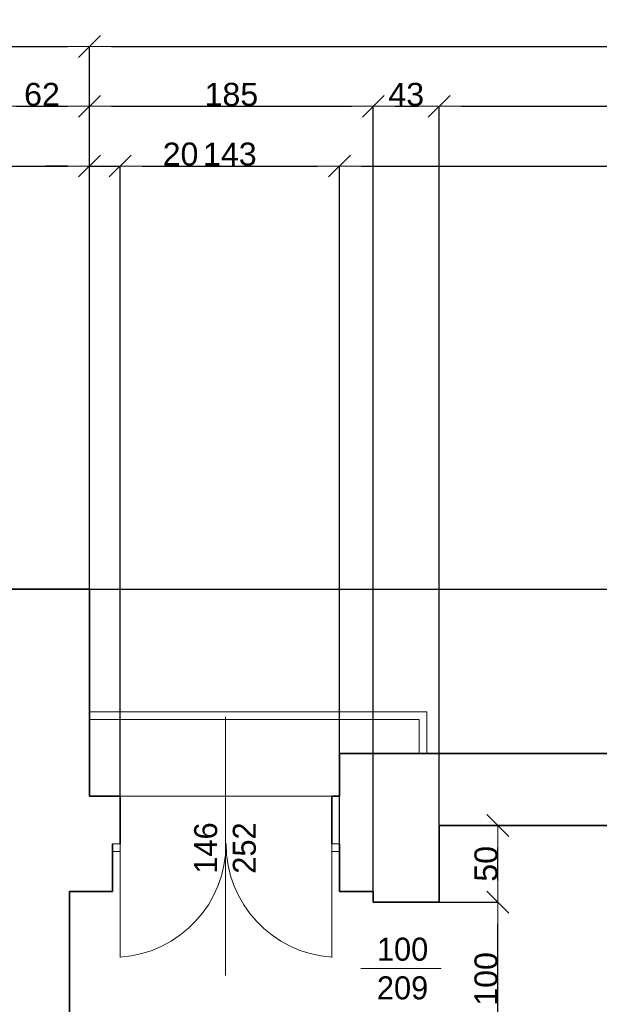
# Model space of a CAD drawing. Header units: metres. Extents: x 7506757 to 756746378, y 5735207 to 582114514.
# Tile 81 of 256: x 7549828 to 7553607, y 5869074 to 5875489. Entities that reach past the tile are written whole.
import ezdxf

# ---------------------------------------------------------------- set-up
doc = ezdxf.new("R2010")
doc.units = ezdxf.units.M
doc.header["$MEASUREMENT"] = 0
doc.header["$PDMODE"] = 2
doc.layers.get('0').update_dxf_attribs({"color": 250, "linetype": 'CONTINUOUS', "lineweight": 100, "plot": 0})
doc.layers.get('Defpoints').update_dxf_attribs({"linetype": 'CONTINUOUS'})
for name, color, linetype, lineweight in [('7 - linia widok1', 7, 'CONTINUOUS', 13), ('ELEKTRYKA141', 7, 'CONTINUOUS', 0), ('M_OCIANA6', 5, 'CONTINUOUS', 35), ('M_OPISY141', 7, 'CONTINUOUS', 0), ('m_umeblowanie1', 7, 'CONTINUOUS', 13), ('opis1', 7, 'CONTINUOUS', 13)]:
    doc.layers.add(name, color=color, linetype=linetype, lineweight=lineweight)
doc.layers.add('PWYMIAR', color=7, linetype='CONTINUOUS')
doc.styles.add('GENERATED_STYLE_1', font='arial.ttf')
doc.styles.add('GENERATED_STYLE_2', font='txt')
doc.dimstyles.new('GENERATED_STYLE__1', dxfattribs={"dimtxt": 150, "dimasz": 142.5, "dimexe": 0.18, "dimexo": 0, "dimgap": 0.09, "dimtad": 1, "dimdec": 0, "dimlfac": 0.1, "dimzin": 0, "dimdsep": 46, "dimtxsty": 'GENERATED_STYLE_1', "dimblk": 'ARROWHEAD_6', "dimblk1": 'ARROWHEAD_6', "dimblk2": 'ARROWHEAD_6', "dimcen": 0.09, "dimclrd": 251, "dimclre": 251, "dimclrt": 7, "dimazin": 0, "dimtfac": 1, "dimtdec": 4, "dimtmove": 0, "dimatfit": 3, "dimfxl": 0, "dimtolj": 1, "dimtzin": 0, "dimarcsym": 0})
doc.dimstyles.new('GENERATED_STYLE__2', dxfattribs={"dimtxt": 150, "dimasz": 142.5, "dimexe": 0.18, "dimexo": 0, "dimgap": 0.09, "dimtad": 1, "dimtih": 1, "dimtoh": 1, "dimdec": 0, "dimlfac": 0.1, "dimzin": 0, "dimdsep": 46, "dimtxsty": 'GENERATED_STYLE_1', "dimblk": 'ARROWHEAD_6', "dimblk1": 'ARROWHEAD_6', "dimblk2": 'ARROWHEAD_6', "dimcen": 0.09, "dimclrd": 251, "dimclre": 251, "dimclrt": 7, "dimazin": 0, "dimtfac": 1, "dimtdec": 4, "dimtmove": 0, "dimatfit": 3, "dimfxl": 0, "dimtolj": 1, "dimtzin": 0, "dimarcsym": 0})

# ---------------------------------------------------------------- blocks, each defined once
blk = doc.blocks.new('ARROWHEAD_6')
at = {"color": 0, "linetype": 'Continuous', "lineweight": 0}
for p, q in [((-0.5, -0.5), (0.5, 0.5)), ((0, 0), (-1, 0))]:
    blk.add_line(p, q, dxfattribs=at)
blk = doc.blocks.new('*D4788')
at = {"layer": 'Defpoints', "color": 0, "linetype": 'Continuous', "transparency": 16777216}
for p in [(7552563.4, 5869739.1), (7552945.9, 5869739.1), (7552563.4, 5868739.1)]:
    blk.add_point(p, dxfattribs=at)
at = {"layer": 'PWYMIAR', "color": 251, "linetype": 'Continuous', "lineweight": -2, "transparency": 16777216}
for p, q in [((7552563.4, 5869739.1), (7552946.1, 5869739.1)), ((7552945.9, 5868881.6), (7552945.9, 5869596.6)), ((7552563.4, 5868739.1), (7552946.1, 5868739.1))]:
    blk.add_line(p, q, dxfattribs=at)
at = {"layer": 'PWYMIAR', "color": 251, "linetype": 'Continuous', "lineweight": -2, "transparency": 16777216, "xscale": 142.5, "yscale": 142.5, "zscale": 142.5}
for p, rotation in [((7552945.9, 5869739.1), 90), ((7552945.9, 5868739.1), 270)]:
    blk.add_blockref('ARROWHEAD_6', p, dxfattribs=dict(at, rotation=rotation))
at = {"layer": 'PWYMIAR', "color": 7, "linetype": 'Continuous', "lineweight": 13, "transparency": 16777216, "insert": (7552869.2, 5869239.1), "char_height": 150, "attachment_point": 5, "rotation": 90, "style": 'GENERATED_STYLE_1'}
blk.add_mtext('\\A1;100', dxfattribs=at)
blk = doc.blocks.new('*D4789')
at = {"layer": 'Defpoints', "color": 0, "linetype": 'Continuous', "transparency": 16777216}
for p in [(7552563.4, 5870239.1), (7552945.9, 5870239.1), (7552563.4, 5869739.1)]:
    blk.add_point(p, dxfattribs=at)
at = {"layer": 'PWYMIAR', "color": 251, "linetype": 'Continuous', "lineweight": -2, "transparency": 16777216}
for p, q in [((7552563.4, 5870239.1), (7552946.1, 5870239.1)), ((7552945.9, 5869881.6), (7552945.9, 5870096.6)), ((7552563.4, 5869739.1), (7552946.1, 5869739.1))]:
    blk.add_line(p, q, dxfattribs=at)
at = {"layer": 'PWYMIAR', "color": 251, "linetype": 'Continuous', "lineweight": -2, "transparency": 16777216, "xscale": 142.5, "yscale": 142.5, "zscale": 142.5}
for p, rotation in [((7552945.9, 5870239.1), 90), ((7552945.9, 5869739.1), 270)]:
    blk.add_blockref('ARROWHEAD_6', p, dxfattribs=dict(at, rotation=rotation))
at = {"layer": 'PWYMIAR', "color": 7, "linetype": 'Continuous', "lineweight": 13, "transparency": 16777216, "insert": (7552869.2, 5869989.1), "char_height": 150, "attachment_point": 5, "rotation": 90, "style": 'GENERATED_STYLE_1'}
blk.add_mtext('\\A1;50', dxfattribs=at)
blk = doc.blocks.new('*D4925')
at = {"layer": 'Defpoints', "color": 0, "linetype": 'Continuous', "transparency": 16777216}
for p in [(7550283.4, 5874535.8), (7548933.4, 5871779.1), (7550283.4, 5871779.1)]:
    blk.add_point(p, dxfattribs=at)
at = {"layer": 'PWYMIAR', "color": 251, "linetype": 'Continuous', "lineweight": -2, "transparency": 16777216}
for p, q in [((7548933.4, 5871779.1), (7548933.4, 5874536)), ((7549075.9, 5874535.8), (7550140.9, 5874535.8)), ((7550283.4, 5871779.1), (7550283.4, 5874536))]:
    blk.add_line(p, q, dxfattribs=at)
at = {"layer": 'PWYMIAR', "color": 251, "linetype": 'Continuous', "lineweight": -2, "transparency": 16777216, "xscale": 142.5, "yscale": 142.5, "zscale": 142.5, "rotation": 180}
blk.add_blockref('ARROWHEAD_6', (7548933.4, 5874535.8), dxfattribs=at)
at = {"layer": 'PWYMIAR', "color": 251, "linetype": 'Continuous', "lineweight": -2, "transparency": 16777216, "xscale": 142.5, "yscale": 142.5, "zscale": 142.5}
blk.add_blockref('ARROWHEAD_6', (7550283.4, 5874535.8), dxfattribs=at)
at = {"layer": 'PWYMIAR', "color": 7, "linetype": 'Continuous', "lineweight": 13, "transparency": 16777216, "insert": (7549608.4, 5874612.6), "char_height": 150, "attachment_point": 5, "style": 'GENERATED_STYLE_1'}
blk.add_mtext('\\A1;135', dxfattribs=at)
blk = doc.blocks.new('*D4926')
at = {"layer": 'Defpoints', "color": 0, "linetype": 'Continuous', "transparency": 16777216}
for p in [(7550483.4, 5874535.8), (7550283.4, 5871779.1), (7550483.4, 5870429.1)]:
    blk.add_point(p, dxfattribs=at)
at = {"layer": 'PWYMIAR', "color": 251, "linetype": 'Continuous', "lineweight": -2, "transparency": 16777216}
for p, q in [((7550140.9, 5874535.8), (7549998.4, 5874535.8)), ((7550283.4, 5871779.1), (7550283.4, 5874536)), ((7550283.4, 5874535.8), (7550483.4, 5874535.8)), ((7550483.4, 5870429.1), (7550483.4, 5874536)), ((7550625.9, 5874535.8), (7550985.5, 5874535.8))]:
    blk.add_line(p, q, dxfattribs=at)
at = {"layer": 'PWYMIAR', "color": 251, "linetype": 'Continuous', "lineweight": -2, "transparency": 16777216, "xscale": 142.5, "yscale": 142.5, "zscale": 142.5}
blk.add_blockref('ARROWHEAD_6', (7550283.4, 5874535.8), dxfattribs=at)
at = {"layer": 'PWYMIAR', "color": 251, "linetype": 'Continuous', "lineweight": -2, "transparency": 16777216, "xscale": 142.5, "yscale": 142.5, "zscale": 142.5, "rotation": 180}
blk.add_blockref('ARROWHEAD_6', (7550483.4, 5874535.8), dxfattribs=at)
at = {"layer": 'PWYMIAR', "color": 7, "linetype": 'Continuous', "lineweight": 13, "transparency": 16777216, "insert": (7550876.9, 5874612.5), "char_height": 150, "attachment_point": 5, "style": 'GENERATED_STYLE_1'}
blk.add_mtext('\\A1;20', dxfattribs=at)
blk = doc.blocks.new('*D4927')
at = {"layer": 'Defpoints', "color": 0, "linetype": 'Continuous', "transparency": 16777216}
for p in [(7551913.4, 5874535.8), (7550483.4, 5870429.1), (7551913.4, 5869809.1)]:
    blk.add_point(p, dxfattribs=at)
at = {"layer": 'PWYMIAR', "color": 251, "linetype": 'Continuous', "lineweight": -2, "transparency": 16777216}
for p, q in [((7550483.4, 5870429.1), (7550483.4, 5874536)), ((7550625.9, 5874535.8), (7551770.9, 5874535.8)), ((7551913.4, 5869809.1), (7551913.4, 5874536))]:
    blk.add_line(p, q, dxfattribs=at)
at = {"layer": 'PWYMIAR', "color": 251, "linetype": 'Continuous', "lineweight": -2, "transparency": 16777216, "xscale": 142.5, "yscale": 142.5, "zscale": 142.5, "rotation": 180}
blk.add_blockref('ARROWHEAD_6', (7550483.4, 5874535.8), dxfattribs=at)
at = {"layer": 'PWYMIAR', "color": 251, "linetype": 'Continuous', "lineweight": -2, "transparency": 16777216, "xscale": 142.5, "yscale": 142.5, "zscale": 142.5}
blk.add_blockref('ARROWHEAD_6', (7551913.4, 5874535.8), dxfattribs=at)
at = {"layer": 'PWYMIAR', "color": 7, "linetype": 'Continuous', "lineweight": 13, "transparency": 16777216, "insert": (7551198.4, 5874612.6), "char_height": 150, "attachment_point": 5, "style": 'GENERATED_STYLE_1'}
blk.add_mtext('\\A1;143', dxfattribs=at)
blk = doc.blocks.new('*D4928')
at = {"layer": 'Defpoints', "color": 0, "linetype": 'Continuous', "transparency": 16777216}
for p in [(7558283.4, 5874535.8), (7558283.4, 5870709.1), (7551913.4, 5869809.1)]:
    blk.add_point(p, dxfattribs=at)
at = {"layer": 'PWYMIAR', "color": 251, "linetype": 'Continuous', "lineweight": -2, "transparency": 16777216}
for p, q in [((7551913.4, 5869809.1), (7551913.4, 5874536)), ((7552055.9, 5874535.8), (7558140.9, 5874535.8)), ((7558283.4, 5870709.1), (7558283.4, 5874536))]:
    blk.add_line(p, q, dxfattribs=at)
at = {"layer": 'PWYMIAR', "color": 251, "linetype": 'Continuous', "lineweight": -2, "transparency": 16777216, "xscale": 142.5, "yscale": 142.5, "zscale": 142.5, "rotation": 180}
blk.add_blockref('ARROWHEAD_6', (7551913.4, 5874535.8), dxfattribs=at)
at = {"layer": 'PWYMIAR', "color": 251, "linetype": 'Continuous', "lineweight": -2, "transparency": 16777216, "xscale": 142.5, "yscale": 142.5, "zscale": 142.5}
blk.add_blockref('ARROWHEAD_6', (7558283.4, 5874535.8), dxfattribs=at)
at = {"layer": 'PWYMIAR', "color": 7, "linetype": 'Continuous', "lineweight": 13, "transparency": 16777216, "insert": (7555098.4, 5874612.6), "char_height": 150, "attachment_point": 5, "style": 'GENERATED_STYLE_1'}
blk.add_mtext('\\A1;637', dxfattribs=at)
blk = doc.blocks.new('*D4939')
at = {"layer": 'Defpoints', "color": 0, "linetype": 'Continuous', "transparency": 16777216}
for p in [(7550283.4, 5874925), (7550283.4, 5871779.1), (7549663.4, 5871199.1)]:
    blk.add_point(p, dxfattribs=at)
at = {"layer": 'PWYMIAR', "color": 251, "linetype": 'Continuous', "lineweight": -2, "transparency": 16777216}
for p, q in [((7549663.4, 5871199.1), (7549663.4, 5874925.2)), ((7549805.9, 5874925), (7550140.9, 5874925)), ((7550283.4, 5871779.1), (7550283.4, 5874925.2))]:
    blk.add_line(p, q, dxfattribs=at)
at = {"layer": 'PWYMIAR', "color": 251, "linetype": 'Continuous', "lineweight": -2, "transparency": 16777216, "xscale": 142.5, "yscale": 142.5, "zscale": 142.5, "rotation": 180}
blk.add_blockref('ARROWHEAD_6', (7549663.4, 5874925), dxfattribs=at)
at = {"layer": 'PWYMIAR', "color": 251, "linetype": 'Continuous', "lineweight": -2, "transparency": 16777216, "xscale": 142.5, "yscale": 142.5, "zscale": 142.5}
blk.add_blockref('ARROWHEAD_6', (7550283.4, 5874925), dxfattribs=at)
at = {"layer": 'PWYMIAR', "color": 7, "linetype": 'Continuous', "lineweight": 13, "transparency": 16777216, "insert": (7549973.4, 5875001.7), "char_height": 150, "attachment_point": 5, "style": 'GENERATED_STYLE_1'}
blk.add_mtext('\\A1;62', dxfattribs=at)
blk = doc.blocks.new('*D4940')
at = {"layer": 'Defpoints', "color": 0, "linetype": 'Continuous', "transparency": 16777216}
for p in [(7552133.4, 5874925), (7550283.4, 5871779.1), (7552133.4, 5869809.1)]:
    blk.add_point(p, dxfattribs=at)
at = {"layer": 'PWYMIAR', "color": 251, "linetype": 'Continuous', "lineweight": -2, "transparency": 16777216}
for p, q in [((7550283.4, 5871779.1), (7550283.4, 5874925.2)), ((7550425.9, 5874925), (7551990.9, 5874925)), ((7552133.4, 5869809.1), (7552133.4, 5874925.2))]:
    blk.add_line(p, q, dxfattribs=at)
at = {"layer": 'PWYMIAR', "color": 251, "linetype": 'Continuous', "lineweight": -2, "transparency": 16777216, "xscale": 142.5, "yscale": 142.5, "zscale": 142.5, "rotation": 180}
blk.add_blockref('ARROWHEAD_6', (7550283.4, 5874925), dxfattribs=at)
at = {"layer": 'PWYMIAR', "color": 251, "linetype": 'Continuous', "lineweight": -2, "transparency": 16777216, "xscale": 142.5, "yscale": 142.5, "zscale": 142.5}
blk.add_blockref('ARROWHEAD_6', (7552133.4, 5874925), dxfattribs=at)
at = {"layer": 'PWYMIAR', "color": 7, "linetype": 'Continuous', "lineweight": 13, "transparency": 16777216, "insert": (7551208.4, 5875001.7), "char_height": 150, "attachment_point": 5, "style": 'GENERATED_STYLE_1'}
blk.add_mtext('\\A1;185', dxfattribs=at)
blk = doc.blocks.new('*D4941')
at = {"layer": 'Defpoints', "color": 0, "linetype": 'Continuous', "transparency": 16777216}
for p in [(7552563.4, 5874925), (7552133.4, 5869809.1), (7552563.4, 5869739.1)]:
    blk.add_point(p, dxfattribs=at)
at = {"layer": 'PWYMIAR', "color": 251, "linetype": 'Continuous', "lineweight": -2, "transparency": 16777216}
for p, q in [((7552133.4, 5869809.1), (7552133.4, 5874925.2)), ((7552275.9, 5874925), (7552420.9, 5874925)), ((7552563.4, 5869739.1), (7552563.4, 5874925.2))]:
    blk.add_line(p, q, dxfattribs=at)
at = {"layer": 'PWYMIAR', "color": 251, "linetype": 'Continuous', "lineweight": -2, "transparency": 16777216, "xscale": 142.5, "yscale": 142.5, "zscale": 142.5, "rotation": 180}
blk.add_blockref('ARROWHEAD_6', (7552133.4, 5874925), dxfattribs=at)
at = {"layer": 'PWYMIAR', "color": 251, "linetype": 'Continuous', "lineweight": -2, "transparency": 16777216, "xscale": 142.5, "yscale": 142.5, "zscale": 142.5}
blk.add_blockref('ARROWHEAD_6', (7552563.4, 5874925), dxfattribs=at)
at = {"layer": 'PWYMIAR', "color": 7, "linetype": 'Continuous', "lineweight": 13, "transparency": 16777216, "insert": (7552348.4, 5875001.7), "char_height": 150, "attachment_point": 5, "style": 'GENERATED_STYLE_1'}
blk.add_mtext('\\A1;43', dxfattribs=at)
blk = doc.blocks.new('*D4942')
at = {"layer": 'Defpoints', "color": 0, "linetype": 'Continuous', "transparency": 16777216}
for p in [(7557863.4, 5874925), (7557863.4, 5870239.1), (7552563.4, 5869739.1)]:
    blk.add_point(p, dxfattribs=at)
at = {"layer": 'PWYMIAR', "color": 251, "linetype": 'Continuous', "lineweight": -2, "transparency": 16777216}
for p, q in [((7552563.4, 5869739.1), (7552563.4, 5874925.2)), ((7552705.9, 5874925), (7557720.9, 5874925)), ((7557863.4, 5870239.1), (7557863.4, 5874925.2))]:
    blk.add_line(p, q, dxfattribs=at)
at = {"layer": 'PWYMIAR', "color": 251, "linetype": 'Continuous', "lineweight": -2, "transparency": 16777216, "xscale": 142.5, "yscale": 142.5, "zscale": 142.5, "rotation": 180}
blk.add_blockref('ARROWHEAD_6', (7552563.4, 5874925), dxfattribs=at)
at = {"layer": 'PWYMIAR', "color": 251, "linetype": 'Continuous', "lineweight": -2, "transparency": 16777216, "xscale": 142.5, "yscale": 142.5, "zscale": 142.5}
blk.add_blockref('ARROWHEAD_6', (7557863.4, 5874925), dxfattribs=at)
at = {"layer": 'PWYMIAR', "color": 7, "linetype": 'Continuous', "lineweight": 13, "transparency": 16777216, "insert": (7555213.4, 5875001.7), "char_height": 150, "attachment_point": 5, "style": 'GENERATED_STYLE_1'}
blk.add_mtext('\\A1;530', dxfattribs=at)
blk = doc.blocks.new('*D4945')
at = {"layer": 'Defpoints', "color": 0, "linetype": 'Continuous', "transparency": 16777216}
for p in [(7550283.4, 5875314.2), (7534603.4, 5871779.1), (7550283.4, 5871779.1)]:
    blk.add_point(p, dxfattribs=at)
at = {"layer": 'PWYMIAR', "color": 251, "linetype": 'Continuous', "lineweight": -2, "transparency": 16777216}
for p, q in [((7534603.4, 5871779.1), (7534603.4, 5875314.3)), ((7534745.9, 5875314.2), (7550140.9, 5875314.2)), ((7550283.4, 5871779.1), (7550283.4, 5875314.3))]:
    blk.add_line(p, q, dxfattribs=at)
at = {"layer": 'PWYMIAR', "color": 251, "linetype": 'Continuous', "lineweight": -2, "transparency": 16777216, "xscale": 142.5, "yscale": 142.5, "zscale": 142.5, "rotation": 180}
blk.add_blockref('ARROWHEAD_6', (7534603.4, 5875314.2), dxfattribs=at)
at = {"layer": 'PWYMIAR', "color": 251, "linetype": 'Continuous', "lineweight": -2, "transparency": 16777216, "xscale": 142.5, "yscale": 142.5, "zscale": 142.5}
blk.add_blockref('ARROWHEAD_6', (7550283.4, 5875314.2), dxfattribs=at)
at = {"layer": 'PWYMIAR', "color": 7, "linetype": 'Continuous', "lineweight": 13, "transparency": 16777216, "insert": (7542443.4, 5875390.8), "char_height": 150, "attachment_point": 5, "style": 'GENERATED_STYLE_1'}
blk.add_mtext('\\A1;1568', dxfattribs=at)
blk = doc.blocks.new('*D4946')
at = {"layer": 'Defpoints', "color": 0, "linetype": 'Continuous', "transparency": 16777216}
for p in [(7558283.4, 5875314.2), (7550283.4, 5871779.1), (7558283.4, 5870709.1)]:
    blk.add_point(p, dxfattribs=at)
at = {"layer": 'PWYMIAR', "color": 251, "linetype": 'Continuous', "lineweight": -2, "transparency": 16777216}
for p, q in [((7550283.4, 5871779.1), (7550283.4, 5875314.3)), ((7550425.9, 5875314.2), (7558140.9, 5875314.2)), ((7558283.4, 5870709.1), (7558283.4, 5875314.3))]:
    blk.add_line(p, q, dxfattribs=at)
at = {"layer": 'PWYMIAR', "color": 251, "linetype": 'Continuous', "lineweight": -2, "transparency": 16777216, "xscale": 142.5, "yscale": 142.5, "zscale": 142.5, "rotation": 180}
blk.add_blockref('ARROWHEAD_6', (7550283.4, 5875314.2), dxfattribs=at)
at = {"layer": 'PWYMIAR', "color": 251, "linetype": 'Continuous', "lineweight": -2, "transparency": 16777216, "xscale": 142.5, "yscale": 142.5, "zscale": 142.5}
blk.add_blockref('ARROWHEAD_6', (7558283.4, 5875314.2), dxfattribs=at)
at = {"layer": 'PWYMIAR', "color": 7, "linetype": 'Continuous', "lineweight": 13, "transparency": 16777216, "insert": (7554283.4, 5875390.8), "char_height": 150, "attachment_point": 5, "style": 'GENERATED_STYLE_1'}
blk.add_mtext('\\A1;800', dxfattribs=at)
blk = doc.blocks.new('*D4958')
at = {"layer": 'Defpoints', "color": 0, "linetype": 'Continuous', "transparency": 16777216}
for p in [(7550283.4, 5871779.1), (7561814.6, 5871779.1), (7558283.4, 5870709.1)]:
    blk.add_point(p, dxfattribs=at)
at = {"layer": 'PWYMIAR', "color": 251, "linetype": 'Continuous', "lineweight": -2, "transparency": 16777216}
for p, q in [((7550283.4, 5871779.1), (7561814.8, 5871779.1)), ((7561814.6, 5870851.6), (7561814.6, 5871636.6)), ((7558283.4, 5870709.1), (7561814.8, 5870709.1))]:
    blk.add_line(p, q, dxfattribs=at)
at = {"layer": 'PWYMIAR', "color": 251, "linetype": 'Continuous', "lineweight": -2, "transparency": 16777216, "xscale": 142.5, "yscale": 142.5, "zscale": 142.5}
for p, rotation in [((7561814.6, 5871779.1), 90), ((7561814.6, 5870709.1), 270)]:
    blk.add_blockref('ARROWHEAD_6', p, dxfattribs=dict(at, rotation=rotation))
at = {"layer": 'PWYMIAR', "color": 7, "linetype": 'Continuous', "lineweight": 13, "transparency": 16777216, "insert": (7561737.9, 5871244.1), "char_height": 150, "attachment_point": 5, "rotation": 90, "style": 'GENERATED_STYLE_1'}
blk.add_mtext('\\A1;107', dxfattribs=at)
blk = doc.blocks.new('*D4970')
at = {"layer": 'Defpoints', "color": 0, "linetype": 'Continuous', "transparency": 16777216}
for p in [(7550283.4, 5871779.1), (7562203.7, 5871779.1), (7558283.4, 5870709.1)]:
    blk.add_point(p, dxfattribs=at)
at = {"layer": 'PWYMIAR', "color": 251, "linetype": 'Continuous', "lineweight": -2, "transparency": 16777216}
for p, q in [((7550283.4, 5871779.1), (7562203.9, 5871779.1)), ((7562203.7, 5870851.6), (7562203.7, 5871636.6)), ((7558283.4, 5870709.1), (7562203.9, 5870709.1))]:
    blk.add_line(p, q, dxfattribs=at)
at = {"layer": 'PWYMIAR', "color": 251, "linetype": 'Continuous', "lineweight": -2, "transparency": 16777216, "xscale": 142.5, "yscale": 142.5, "zscale": 142.5}
for p, rotation in [((7562203.7, 5871779.1), 90), ((7562203.7, 5870709.1), 270)]:
    blk.add_blockref('ARROWHEAD_6', p, dxfattribs=dict(at, rotation=rotation))
at = {"layer": 'PWYMIAR', "color": 7, "linetype": 'Continuous', "lineweight": 13, "transparency": 16777216, "insert": (7562127.1, 5871244.1), "char_height": 150, "attachment_point": 5, "rotation": 90, "style": 'GENERATED_STYLE_1'}
blk.add_mtext('\\A1;107', dxfattribs=at)
blk = doc.blocks.new('*D4972')
at = {"layer": 'Defpoints', "color": 0, "linetype": 'Continuous', "transparency": 16777216}
for p in [(7550283.4, 5871779.1), (7562592.9, 5871779.1), (7558283.4, 5870709.1)]:
    blk.add_point(p, dxfattribs=at)
at = {"layer": 'PWYMIAR', "color": 251, "linetype": 'Continuous', "lineweight": -2, "transparency": 16777216}
for p, q in [((7550283.4, 5871779.1), (7562593.1, 5871779.1)), ((7562592.9, 5870851.6), (7562592.9, 5871636.6)), ((7558283.4, 5870709.1), (7562593.1, 5870709.1))]:
    blk.add_line(p, q, dxfattribs=at)
at = {"layer": 'PWYMIAR', "color": 251, "linetype": 'Continuous', "lineweight": -2, "transparency": 16777216, "xscale": 142.5, "yscale": 142.5, "zscale": 142.5}
for p, rotation in [((7562592.9, 5871779.1), 90), ((7562592.9, 5870709.1), 270)]:
    blk.add_blockref('ARROWHEAD_6', p, dxfattribs=dict(at, rotation=rotation))
at = {"layer": 'PWYMIAR', "color": 7, "linetype": 'Continuous', "lineweight": 13, "transparency": 16777216, "insert": (7562516.2, 5871244.1), "char_height": 150, "attachment_point": 5, "rotation": 90, "style": 'GENERATED_STYLE_1'}
blk.add_mtext('\\A1;107', dxfattribs=at)

msp = doc.modelspace()

# ---------------------------------------------------------------- linework, layer by layer
at = {"layer": '7 - linia widok1', "linetype": 'Continuous'}
msp.add_line((7552577.2, 5869307.4), (7552052.7, 5869307.4), dxfattribs=at)
at = {"layer": 'ELEKTRYKA141', "linetype": 'Continuous'}
for p, q in [((7550283.4, 5870979.1), (7552483.4, 5870979.1)), ((7552483.4, 5870979.1), (7552483.4, 5870709.1)), ((7550283.4, 5870929.1), (7552433.4, 5870929.1)), ((7552433.4, 5870929.1), (7552433.4, 5870709.1)), ((7550483.4, 5870429.1), (7551863.4, 5870429.1)), ((7550483.4, 5870119.1), (7550483.4, 5869379.1)), ((7551863.4, 5870119.1), (7551863.4, 5869379.1))]:
    msp.add_line(p, q, dxfattribs=at)
for centre, start, end in [((7550433.4, 5870119.1), 273.87429, 0.13982), ((7551913.4, 5870119.1), 179.86018, 266.12571)]:
    msp.add_arc(centre, 740, start, end, dxfattribs=at)
at = {"layer": 'M_OCIANA6', "linetype": 'Continuous'}
for p, q in [((7548933.4, 5871779.1), (7550283.4, 5871779.1)), ((7550283.4, 5871779.1), (7550283.4, 5870429.1)), ((7551913.4, 5870709.1), (7558283.4, 5870709.1)), ((7551913.4, 5870429.1), (7551913.4, 5870709.1)), ((7550283.4, 5870429.1), (7550483.4, 5870429.1)), ((7550283.4, 5870429.1), (7550483.4, 5870429.1)), ((7550483.4, 5870119.1), (7550483.4, 5870429.1)), ((7551863.4, 5870119.1), (7551863.4, 5870429.1)), ((7551863.4, 5870429.1), (7551913.4, 5870429.1)), ((7552563.4, 5870239.1), (7557863.4, 5870239.1)), ((7552563.4, 5870239.1), (7552563.4, 5869739.1)), ((7550433.4, 5869809.1), (7550433.4, 5870119.1)), ((7551913.4, 5869809.1), (7551913.4, 5870119.1)), ((7550153.4, 5869809.1), (7550153.4, 5868639.1)), ((7550153.4, 5869809.1), (7550433.4, 5869809.1)), ((7551913.4, 5869809.1), (7552133.4, 5869809.1)), ((7552133.4, 5869809.1), (7552133.4, 5869739.1)), ((7552563.4, 5869739.1), (7552133.4, 5869739.1))]:
    msp.add_line(p, q, dxfattribs=at)
at = {"layer": 'M_OPISY141', "linetype": 'Continuous'}
for p, q in [((7551170.6, 5870946.9), (7551170.6, 5869570.9)), ((7551170.6, 5870636.9), (7551170.6, 5869260.9))]:
    msp.add_line(p, q, dxfattribs=at)
at = {"layer": 'm_umeblowanie1', "linetype": 'Continuous'}
for p, q in [((7550433.4, 5870119.1), (7550483.4, 5870119.1)), ((7551863.4, 5870119.1), (7551913.4, 5870119.1)), ((7550433.4, 5870069.1), (7550483.4, 5870069.1)), ((7551863.4, 5870069.1), (7551913.4, 5870069.1))]:
    msp.add_line(p, q, dxfattribs=at)

# ---------------------------------------------------------------- texts
at = {"layer": 'opis1', "linetype": 'Continuous', "insert": (7550965.6, 5869924.7), "char_height": 150, "width": 563.056, "attachment_point": 1, "rotation": 90, "line_spacing_factor": 1.007581, "style": 'GENERATED_STYLE_2'}
msp.add_mtext('{146\\P252}', dxfattribs=at)
at = {"layer": 'opis1', "linetype": 'Continuous', "insert": (7552157.2, 5869508.1), "char_height": 150, "width": 563.056, "attachment_point": 1, "line_spacing_factor": 1.007581, "style": 'GENERATED_STYLE_2'}
msp.add_mtext('{100\\P209}', dxfattribs=at)

# ---------------------------------------------------------------- dimensions: what is measured, and where the dimension line sits
at = {"layer": 'PWYMIAR', "color": 251, "linetype": 'Continuous', "lineweight": 13}
for base, p1, p2, picture, middle in [((7550283.4, 5875314.2), (7534603.4, 5871779.1), (7550283.4, 5871779.1), '*D4945', (7542443.4, 5875390.8)), ((7558283.4, 5875314.2), (7550283.4, 5871779.1), (7558283.4, 5870709.1), '*D4946', (7554283.4, 5875390.8)), ((7550283.4, 5874925), (7549663.4, 5871199.1), (7550283.4, 5871779.1), '*D4939', (7549973.4, 5875001.7)), ((7552133.4, 5874925), (7550283.4, 5871779.1), (7552133.4, 5869809.1), '*D4940', (7551208.4, 5875001.7)), ((7552563.4, 5874925), (7552133.4, 5869809.1), (7552563.4, 5869739.1), '*D4941', (7552348.4, 5875001.7)), ((7557863.4, 5874925), (7552563.4, 5869739.1), (7557863.4, 5870239.1), '*D4942', (7555213.4, 5875001.7)), ((7550283.4, 5874535.8), (7548933.4, 5871779.1), (7550283.4, 5871779.1), '*D4925', (7549608.4, 5874612.6)), ((7550483.4, 5874535.8), (7550283.4, 5871779.1), (7550483.4, 5870429.1), '*D4926', (7550876.9, 5874612.5)), ((7551913.4, 5874535.8), (7550483.4, 5870429.1), (7551913.4, 5869809.1), '*D4927', (7551198.4, 5874612.6)), ((7558283.4, 5874535.8), (7551913.4, 5869809.1), (7558283.4, 5870709.1), '*D4928', (7555098.4, 5874612.6))]:
    dim = msp.add_linear_dim(base=base, p1=p1, p2=p2, dimstyle='GENERATED_STYLE__2', dxfattribs=at)
    dim.commit()
    dim.dimension.update_dxf_attribs({"geometry": picture, "text_midpoint": middle})
for base, p1, p2, picture, middle in [((7561814.6, 5871779.1), (7558283.4, 5870709.1), (7550283.4, 5871779.1), '*D4958', (7561737.9, 5871244.1)), ((7562203.7, 5871779.1), (7558283.4, 5870709.1), (7550283.4, 5871779.1), '*D4970', (7562127.1, 5871244.1)), ((7562592.9, 5871779.1), (7558283.4, 5870709.1), (7550283.4, 5871779.1), '*D4972', (7562516.2, 5871244.1)), ((7552945.9, 5870239.1), (7552563.4, 5869739.1), (7552563.4, 5870239.1), '*D4789', (7552869.2, 5869989.1)), ((7552945.9, 5869739.1), (7552563.4, 5868739.1), (7552563.4, 5869739.1), '*D4788', (7552869.2, 5869239.1))]:
    dim = msp.add_linear_dim(base=base, p1=p1, p2=p2, angle=90, dimstyle='GENERATED_STYLE__1', dxfattribs=at)
    dim.commit()
    dim.dimension.update_dxf_attribs({"geometry": picture, "text_midpoint": middle})

doc.saveas('drawing.dxf')
